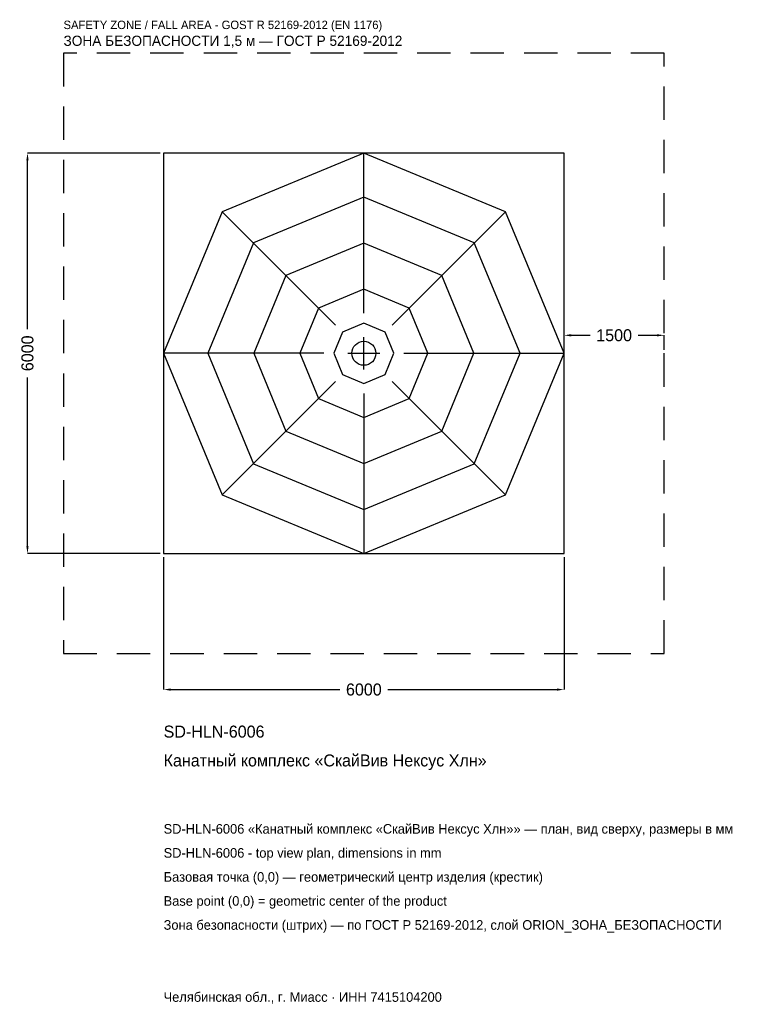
# Model space of a CAD drawing. Header units: metres. Extents: x -5157 to 5835, y -9757 to 5001.
import ezdxf

# ---------------------------------------------------------------- set-up
doc = ezdxf.new("R2010")
doc.units = ezdxf.units.M
doc.linetypes.add('DASHED', pattern=[800, 500, -300])
for name, color, linetype in [('ORION_ДАННЫЕ', 3, 'Continuous'), ('ORION_ЗОНА_БЕЗОПАСНОСТИ', 1, 'Continuous'), ('ORION_КОНТУР', 7, 'Continuous'), ('ORION_РАЗМЕРЫ', 8, 'Continuous')]:
    doc.layers.add(name, color=color, linetype=linetype)
doc.dimstyles.new('ORION', dxfattribs={"dimtxt": 180, "dimasz": 108, "dimexe": 1.25, "dimexo": 54, "dimtad": 1, "dimdec": 0, "dimcen": 2.5, "dimazin": 3, "dimtfac": 1, "dimtmove": 0, "dimatfit": 3, "dimarcsym": 0})

# ---------------------------------------------------------------- blocks, each defined once
blk = doc.blocks.new('_CLOSEDFILLED')
at = {"color": 0, "linetype": 'BYBLOCK'}
blk.add_solid([(-1, 0.16), (0, 0), (-1, -0.16)], dxfattribs=at)
blk = doc.blocks.new('*D1')
for p, q in [((-3000, -3054), (-3000, -5040)), ((3000, -3054), (3000, -5040)), ((-2892, -5040), (-360, -5040)), ((360, -5040), (2892, -5040))]:
    blk.add_line(p, q)
at = {"layer": 'Defpoints'}
for p in [(-3000, -3000), (3000, -3000), (-3000, -5040)]:
    blk.add_point(p, dxfattribs=at)
at = {"layer": 'ORION_РАЗМЕРЫ', "xscale": 108, "yscale": 108, "rotation": 180}
blk.add_blockref('_CLOSEDFILLED', (-3000, -5040), dxfattribs=at)
at = {"layer": 'ORION_РАЗМЕРЫ', "xscale": 108, "yscale": 108}
blk.add_blockref('_CLOSEDFILLED', (3000, -5040), dxfattribs=at)
at = {"layer": 'ORION_РАЗМЕРЫ', "insert": (0, -5040), "char_height": 180, "attachment_point": 5}
blk.add_mtext('6000', dxfattribs=at)
blk = doc.blocks.new('*D2')
for p, q in [((-3054, 3000), (-5040, 3000)), ((-5040, 360), (-5040, 2892)), ((-5040, -2892), (-5040, -360)), ((-3054, -3000), (-5040, -3000))]:
    blk.add_line(p, q)
at = {"layer": 'Defpoints'}
for p in [(-3000, 3000), (-5040, -3000), (-3000, -3000)]:
    blk.add_point(p, dxfattribs=at)
at = {"layer": 'ORION_РАЗМЕРЫ', "xscale": 108, "yscale": 108}
for p, rotation in [((-5040, 3000), 90), ((-5040, -3000), 270)]:
    blk.add_blockref('_CLOSEDFILLED', p, dxfattribs=dict(at, rotation=rotation))
at = {"layer": 'ORION_РАЗМЕРЫ', "insert": (-5040, 0), "char_height": 180, "attachment_point": 5, "rotation": 90}
blk.add_mtext('6000', dxfattribs=at)
blk = doc.blocks.new('*D3')
for p, q in [((3000, 54), (3000, 270)), ((3108, 270), (3390, 270)), ((4110, 270), (4392, 270)), ((4500, 54), (4500, 270))]:
    blk.add_line(p, q)
at = {"layer": 'Defpoints'}
for p in [(3000, 270), (3000, 0), (4500, 0)]:
    blk.add_point(p, dxfattribs=at)
at = {"layer": 'ORION_РАЗМЕРЫ', "xscale": 108, "yscale": 108, "rotation": 180}
blk.add_blockref('_CLOSEDFILLED', (3000, 270), dxfattribs=at)
at = {"layer": 'ORION_РАЗМЕРЫ', "xscale": 108, "yscale": 108}
blk.add_blockref('_CLOSEDFILLED', (4500, 270), dxfattribs=at)
at = {"layer": 'ORION_РАЗМЕРЫ', "insert": (3750, 270), "char_height": 180, "attachment_point": 5}
blk.add_mtext('1500', dxfattribs=at)
blk = doc.blocks.new('ОРИОН SD-HLN-6006 Канатный комплекс СкайВив Нексус Хлн')
at = {"layer": 'ORION_ЗОНА_БЕЗОПАСНОСТИ', "linetype": 'DASHED'}
blk.add_lwpolyline([(-4500, -4500), (4500, -4500), (4500, 4500), (-4500, 4500)], close=True, dxfattribs=at)
at = {"layer": 'ORION_КОНТУР'}
for p, q in [((0, 600), (0, 3000)), ((-424.3, 424.3), (-2121.3, 2121.3)), ((424.3, 424.3), (2121.3, 2121.3)), ((-600, 0), (-3000, 0)), ((600, 0), (3000, 0)), ((-424.3, -424.3), (-2121.3, -2121.3)), ((424.3, -424.3), (2121.3, -2121.3)), ((0, -600), (0, -3000))]:
    blk.add_line(p, q, dxfattribs=at)
for points in [[(-3000, -3000), (3000, -3000), (3000, 3000), (-3000, 3000)], [(3000, 0), (2121.3, 2121.3), (0, 3000), (-2121.3, 2121.3), (-3000, 0), (-2121.3, -2121.3), (0, -3000), (2121.3, -2121.3)], [(2340, 0), (1654.6, 1654.6), (0, 2340), (-1654.6, 1654.6), (-2340, 0), (-1654.6, -1654.6), (0, -2340), (1654.6, -1654.6)], [(1650, 0), (1166.7, 1166.7), (0, 1650), (-1166.7, 1166.7), (-1650, 0), (-1166.7, -1166.7), (0, -1650), (1166.7, -1166.7)], [(960, 0), (678.8, 678.8), (0, 960), (-678.8, 678.8), (-960, 0), (-678.8, -678.8), (0, -960), (678.8, -678.8)], [(450, 0), (318.2, 318.2), (0, 450), (-318.2, 318.2), (-450, 0), (-318.2, -318.2), (0, -450), (318.2, -318.2)]]:
    blk.add_lwpolyline(points, close=True, dxfattribs=at)
blk.add_circle((0, 0), 180, dxfattribs=at)
at = {"layer": 'ORION_РАЗМЕРЫ'}
for p, q in [((0, -240), (0, 240)), ((-240, 0), (240, 0))]:
    blk.add_line(p, q, dxfattribs=at)
at = {"layer": 'ORION_ДАННЫЕ'}
for tag, p in [('АРТИКУЛ', (-3000, -5760)), ('НАИМЕНОВАНИЕ', (-3000, -6192))]:
    blk.add_attdef(tag, p, '', height=180, dxfattribs=at)
at = {"layer": 'ORION_ДАННЫЕ', "flags": 1}
for tag, p in [('ПРОИЗВОДИТЕЛЬ', (-3000, -6624)), ('ТЕЛЕФОН', (-3000, -7056)), ('САЙТ', (-3000, -7920)), ('АДРЕС', (-3000, -8352)), ('РЕКВИЗИТЫ', (-3000, -8784)), ('ГАБАРИТЫ', (-3000, -9216)), ('ЗОНА_БЕЗОПАСНОСТИ', (-3000, -9648))]:
    blk.add_attdef(tag, p, '', height=180, dxfattribs=at)
at = {"layer": 'ORION_ЗОНА_БЕЗОПАСНОСТИ', "color": 1}
for s, height, p in [('SAFETY ZONE / FALL AREA - GOST R 52169-2012 (EN 1176)', 126, (-4500, 4860)), ('ЗОНА БЕЗОПАСНОСТИ 1,5 м — ГОСТ Р 52169-2012', 153, (-4500, 4608))]:
    blk.add_text(s, height=height, dxfattribs=at).set_placement(p)
at = {"layer": 'ORION_РАЗМЕРЫ'}
dim = blk.add_linear_dim(base=(-5040, -3000), p1=(-3000, -3000), p2=(-3000, 3000), angle=90, dimstyle='ORION', dxfattribs=at)
dim.commit()
dim.dimension.update_dxf_attribs({"geometry": '*D2', "text_midpoint": (-5040, 0)})
for base, p1, p2, picture, middle in [((3000, 270), (3000, 0), (4500, 0), '*D3', (3750, 270)), ((-3000, -5040), (-3000, -3000), (3000, -3000), '*D1', (0, -5040))]:
    dim = blk.add_linear_dim(base=base, p1=p1, p2=p2, dimstyle='ORION', dxfattribs=at)
    dim.commit()
    dim.dimension.update_dxf_attribs({"geometry": picture, "text_midpoint": middle})

msp = doc.modelspace()

# ---------------------------------------------------------------- block references
msp.add_blockref('ОРИОН SD-HLN-6006 Канатный комплекс СкайВив Нексус Хлн', (0, 0)).add_auto_attribs({'АРТИКУЛ': 'SD-HLN-6006', 'НАИМЕНОВАНИЕ': 'Канатный комплекс «СкайВив Нексус Хлн»'})

# ---------------------------------------------------------------- texts
at = {"layer": 'ORION_ДАННЫЕ', "color": 3}
for s, p in [('SD-HLN-6006 «Канатный комплекс «СкайВив Нексус Хлн»» — план, вид сверху, размеры в мм', (-3000, -7200)), ('SD-HLN-6006 - top view plan, dimensions in mm', (-3000, -7560)), ('Челябинская обл., г. Миасс · ИНН 7415104200', (-3000, -9720))]:
    msp.add_text(s, height=144, dxfattribs=at).set_placement(p)
at = {"layer": 'ORION_ДАННЫЕ', "color": 7}
for s, p in [('Базовая точка (0,0) — геометрический центр изделия (крестик)', (-3000, -7920)), ('Base point (0,0) = geometric center of the product', (-3000, -8280))]:
    msp.add_text(s, height=144, dxfattribs=at).set_placement(p)
at = {"layer": 'ORION_ДАННЫЕ', "color": 1}
msp.add_text('Зона безопасности (штрих) — по ГОСТ Р 52169-2012, слой ORION_ЗОНА_БЕЗОПАСНОСТИ', height=144, dxfattribs=at).set_placement((-3000, -8640))

doc.saveas('drawing.dxf')
